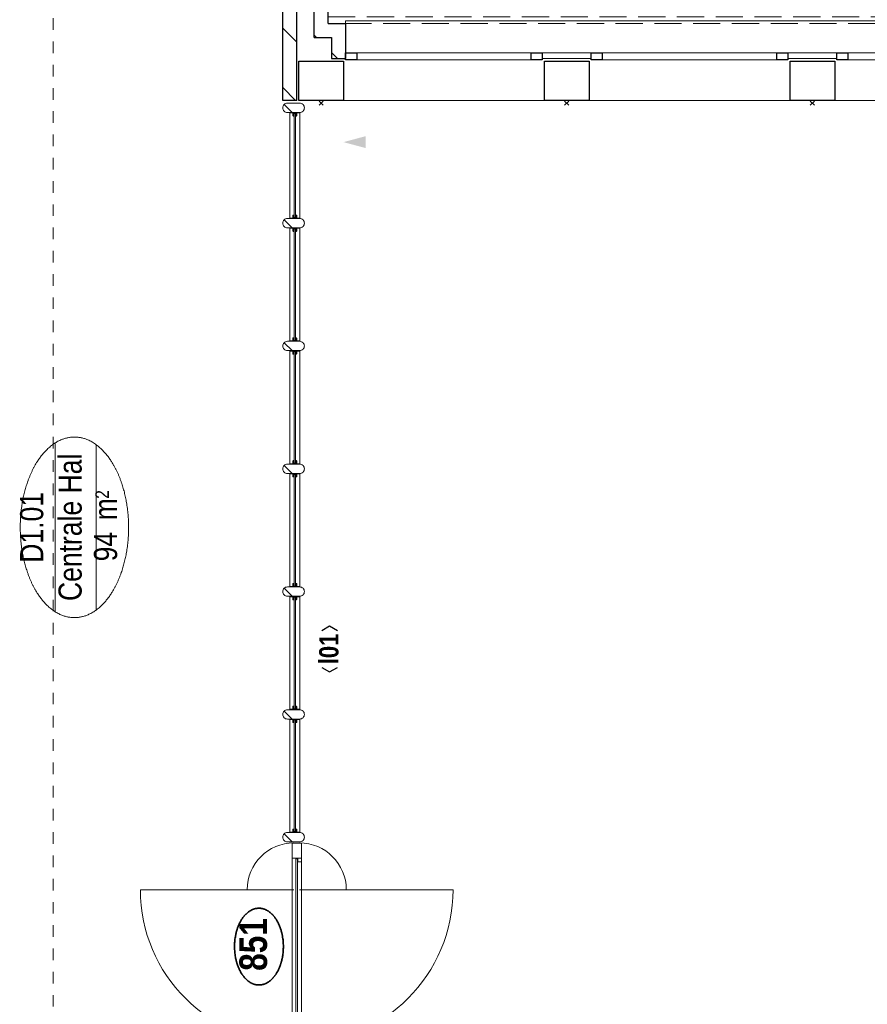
# Model space of a CAD drawing. Header units: millimetres. Extents: x 164654 to 368283, y 131426 to 252133.
# Tile 45 of 144: x 330087 to 336161, y 179595 to 186651. Entities that reach past the tile are written whole.
import ezdxf
from ezdxf.enums import TextEntityAlignment as Align

# ---------------------------------------------------------------- set-up
doc = ezdxf.new("R2010")
doc.units = ezdxf.units.MM
doc.header["$LTSCALE"] = 400
doc.header["$PDMODE"] = 3
doc.header["$PDSIZE"] = 15
doc.linetypes.add('STYLE_01', pattern=[0.416641, 0.208282, -0.208359])
doc.linetypes.add('STYLE_02', pattern=[0.694427, 0.486069, -0.208359])
for name, color, linetype, lineweight in [('BA-blusmiddelen', 7, 'Continuous', 15), ('Buitenkozijnen', 140, 'Continuous', 15), ('Detailaanduiding', 5, 'Continuous', 70), ('Kozijnmerken', 43, 'Continuous', 9), ('mat-baksteen', 5, 'Continuous', 25), ('mat-beton (ihwg)', 5, 'Continuous', 25), ('mat-glas-hor', 5, 'Continuous', 15), ('mat-kalkzandsteen', 5, 'Continuous', 25), ('mat-naaldhout', 140, 'Continuous', 15), ('None', 7, 'Continuous', 9), ('Ruimtenummers', 5, 'Continuous', 25)]:
    doc.layers.add(name, color=color, linetype=linetype, lineweight=lineweight)
doc.styles.add('Arial Narrow', font='ARIALN.TTF', dxfattribs={"height": 222.25})
doc.styles.add('Arial Narrow (bold)', font='ARIALNB.TTF', dxfattribs={"height": 172.861111})
doc.styles.get("Standard").update_dxf_attribs({"font": 'arial.ttf'})

# ---------------------------------------------------------------- blocks, each defined once
blk = doc.blocks.new('*X594')
at = {"layer": 'None', "lineweight": 5}
blk.add_line((-9956.9, -7128.5), (-9916.7, -7088.3), dxfattribs=at)
blk = doc.blocks.new('*U595')
at = {"layer": 'mat-glas-hor', "color": 140, "lineweight": 15}
blk.add_lwpolyline([(-8704.9, -7089), (-9905.1, -7089), (-9905.1, -7101), (-8704.9, -7101)], close=True, dxfattribs=at)
at = {"layer": 'mat-naaldhout', "color": 140, "linetype": 'Continuous', "lineweight": 15}
for points in [[(-9916.7, -7103.5), (-9891.7, -7103.5), (-9891.7, -7128.5), (-10025.7, -7128.5), (-10025.7, -7061.5), (-9916.7, -7061.5)], [(-8699.6, -7103.5), (-8724.6, -7103.5), (-8724.6, -7128.5), (-8590.6, -7128.5), (-8590.6, -7061.5), (-8699.6, -7061.5)]]:
    blk.add_lwpolyline(points, close=True, dxfattribs=at)
at = {"layer": 'None', "color": 43, "linetype": 'Continuous', "lineweight": 9}
for p, q in [((-8925.7, -5975), (-8925.7, -7075)), ((-8925.7, -8215), (-8925.7, -7115))]:
    blk.add_line(p, q, dxfattribs=at)
at = {"layer": 'None', "color": 8, "lineweight": 5}
blk.add_lwpolyline([(-10025.7, -7128.5), (-10025.7, -7061.5), (-8699.6, -7061.5), (-8699.6, -7128.5)], close=True, dxfattribs=at)
at = {"layer": 'None', "color": 43, "linetype": 'Continuous', "lineweight": 9}
for centre, radius, start, end in [((-8925.7, -7075), 1100, 90, 180), ((-8925.7, -7075), 335.4, 0, 90), ((-8925.7, -7115), 1100, 180, 270), ((-8925.7, -7115), 335.4, 270, 0)]:
    blk.add_arc(centre, radius, start, end, dxfattribs=at)
at = {"layer": 'mat-naaldhout', "color": 140}
blk.add_blockref('*X594', (0, 0), dxfattribs=at)
blk = doc.blocks.new('*X38')
at = {"layer": 'None', "lineweight": 5}
blk.add_line((-23.7, -23.7), (33.5, 33.5), dxfattribs=at)
blk = doc.blocks.new('houten stijl 67 x 114')
at = {"layer": 'mat-naaldhout', "color": 140, "linetype": 'Continuous', "lineweight": 15, "flags": 128}
blk.add_lwpolyline([(33.5, 0), (33.5, 0, -0.414214), (0, -33.5), (0, -33.5, -0.414214), (-33.5, 0), (-33.5, 88), (-33.5, 88, -0.414214), (0, 121.5), (0, 121.5, -0.414214), (33.5, 88)], format="xyb", close=True, dxfattribs=at)
at = {"layer": 'mat-naaldhout', "color": 140}
blk.add_blockref('*X38', (0, 0), dxfattribs=at)
blk = doc.blocks.new('binnenpui 880 h.o.h.')
at = {"layer": 'mat-glas-hor', "color": 8, "lineweight": 5}
blk.add_lwpolyline([(18, -33.5), (88, -33.5), (88, -846.5), (18, -846.5)], close=True, dxfattribs=at)
at = {"layer": 'mat-glas-hor', "color": 140, "lineweight": 15}
blk.add_lwpolyline([(48, -40), (58, -40), (58, -840), (48, -840)], close=True, dxfattribs=at)
at = {"layer": 'mat-naaldhout', "color": 140, "linetype": 'Continuous', "lineweight": 15, "flags": 128}
for points in [[(42.7, -33.5), (17.7, -33.5), (17.7, -34.5, 0.414214), (19.7, -36.5), (36.2, -36.5, -0.414214), (39.7, -40), (39.7, -56.5, 0.414214), (41.7, -58.5), (42.7, -58.5)], [(63.3, -33.5), (88.3, -33.5), (88.3, -34.5, -0.414214), (86.3, -36.5), (69.8, -36.5, 0.414214), (66.3, -40), (66.3, -56.5, -0.414214), (64.3, -58.5), (63.3, -58.5)], [(42.7, -846.5), (17.7, -846.5), (17.7, -845.5, -0.414214), (19.7, -843.5), (36.2, -843.5, 0.414214), (39.7, -840), (39.7, -823.5, -0.414214), (41.7, -821.5), (42.7, -821.5)], [(63.3, -846.5), (88.3, -846.5), (88.3, -845.5, 0.414214), (86.3, -843.5), (69.8, -843.5, -0.414214), (66.3, -840), (66.3, -823.5, 0.414214), (64.3, -821.5), (63.3, -821.5)]]:
    blk.add_lwpolyline(points, format="xyb", close=True, dxfattribs=at)
at = {"layer": 'None', "color": 7, "rotation": 270}
for p in [(0, 0), (0, -880)]:
    blk.add_blockref('houten stijl 67 x 114', p, dxfattribs=at)
blk = doc.blocks.new('*U596')
at = {"layer": 'mat-glas-hor', "color": 8, "lineweight": 5}
blk.add_lwpolyline([(-3355.9, -7046.5), (-3355.9, -7116.5), (-4115.4, -7116.5), (-4115.4, -7046.5)], close=True, dxfattribs=at)
at = {"layer": 'mat-glas-hor', "color": 140, "lineweight": 15}
blk.add_lwpolyline([(-3362.4, -7076.5), (-3362.4, -7086.5), (-4108.9, -7086.5), (-4108.9, -7076.5)], close=True, dxfattribs=at)
at = {"layer": 'mat-naaldhout', "color": 140, "linetype": 'Continuous', "lineweight": 15, "flags": 128}
for points in [[(-4115.4, -7071.2), (-4115.4, -7046.2), (-4114.4, -7046.2, -0.414214), (-4112.4, -7048.2), (-4112.4, -7064.7, 0.414214), (-4108.9, -7068.2), (-4092.4, -7068.2, -0.414214), (-4090.4, -7070.2), (-4090.4, -7071.2)], [(-3355.9, -7071.2), (-3355.9, -7046.2), (-3356.9, -7046.2, 0.414214), (-3358.9, -7048.2), (-3358.9, -7064.7, -0.414214), (-3362.4, -7068.2), (-3378.9, -7068.2, 0.414214), (-3380.9, -7070.2), (-3380.9, -7071.2)], [(-4115.4, -7091.8), (-4115.4, -7116.8), (-4114.4, -7116.8, 0.414214), (-4112.4, -7114.8), (-4112.4, -7098.3, -0.414214), (-4108.9, -7094.8), (-4092.4, -7094.8, 0.414214), (-4090.4, -7092.8), (-4090.4, -7091.8)], [(-3355.9, -7091.8), (-3355.9, -7116.8), (-3356.9, -7116.8, -0.414214), (-3358.9, -7114.8), (-3358.9, -7098.3, 0.414214), (-3362.4, -7094.8), (-3378.9, -7094.8, -0.414214), (-3380.9, -7092.8), (-3380.9, -7091.8)]]:
    blk.add_lwpolyline(points, format="xyb", close=True, dxfattribs=at)
at = {"layer": 'None', "color": 7, "rotation": 180}
for p in [(-4148.9, -7028.5), (-3322.4, -7028.5)]:
    blk.add_blockref('houten stijl 67 x 114', p, dxfattribs=at)
blk = doc.blocks.new('*U598')
at = {"layer": 'None', "color": 7}
for name in ['*U595', '*U596']:
    blk.add_blockref(name, (0, 0), dxfattribs=at)
at = {"layer": 'None', "color": 7, "rotation": 270}
for p in [(-7668.9, -7028.5), (-6788.9, -7028.5), (-5908.9, -7028.5), (-5028.9, -7028.5), (-4148.9, -7028.5)]:
    blk.add_blockref('binnenpui 880 h.o.h.', p, dxfattribs=at)
blk = doc.blocks.new('*U782')
at = {"layer": 'None', "color": 43, "linetype": 'STYLE_02', "lineweight": 9}
blk.add_lwpolyline([(-2718.9, -7320), (-2668.9, -7320), (-2668.9, -27630), (-2718.9, -27630)], close=True, dxfattribs=at)
blk = doc.blocks.new('Gevelpui best 1410 beton (2D)')
at = {"layer": 'Buitenkozijnen', "lineweight": 15}
for p, q in [((-260, 0), (-260, -1410)), ((-260, 0), (-210, 0)), ((-210, 0), (-210, -1410)), ((-260, -1410), (-210, -1410))]:
    blk.add_line(p, q, dxfattribs=at)
at = {"layer": 'Buitenkozijnen', "color": 92, "lineweight": 25}
for points in [[(-260, 0), (-210, 0), (-210, -80), (-260, -80)], [(-260, -1330), (-210, -1330), (-210, -1410), (-260, -1410)]]:
    blk.add_lwpolyline(points, close=True, dxfattribs=at)
at = {"layer": 'None', "color": 43, "linetype": 'Continuous', "lineweight": 9}
blk.add_line((-550, 15), (-550, -1425), dxfattribs=at)
blk = doc.blocks.new('*X887')
at = {"layer": 'None', "lineweight": 9}
blk.add_line((-2810, -7229), (-2801, -7220), dxfattribs=at)
blk = doc.blocks.new('*X888')
at = {"layer": 'None', "lineweight": 9}
blk.add_line((-2968.9, -7388), (-2926, -7345), dxfattribs=at)
blk = doc.blocks.new('*X889')
at = {"layer": 'None', "lineweight": 9}
blk.add_line((-2818.9, -7238), (-2810, -7229), dxfattribs=at)
blk = doc.blocks.new('*X891')
at = {"layer": 'None', "lineweight": 9}
for p, q in [((-3268.9, -7087.3), (-3176.6, -6995)), ((-2852.4, -7095), (-2752.4, -6995))]:
    blk.add_line(p, q, dxfattribs=at)
blk = doc.blocks.new('Kolom 280x320')
at = {"layer": 'mat-beton (ihwg)', "lineweight": 25}
blk.add_lwpolyline([(-300, 160), (-20, 160), (-20, -160), (-300, -160)], close=True, dxfattribs=at)
at = {"layer": 'None', "color": 92, "linetype": 'Continuous', "lineweight": 5}
blk.add_point((0, 0), dxfattribs=at)
blk = doc.blocks.new('Ruimtenummer UV 50')
at = {"layer": 'Ruimtenummers', "color": 8, "lineweight": 5}
for p, q in [((602.2, 156.5), (-602.3, 156.5)), ((594.7, -137.5), (-594.8, -137.5))]:
    blk.add_line(p, q, dxfattribs=at)
blk.add_open_spline([(-323.4, 353.8), (-173.3, 405.8), (173.3, 405.8), (323.4, 353.8), (473.5, 301.8), (560.1, 211.8), (646.8, 121.7), (646.8, 17.7), (646.8, -86.3), (560.1, -176.3), (473.5, -266.4), (323.4, -318.4), (173.3, -370.4), (-173.3, -370.4), (-323.4, -318.4), (-473.5, -266.4), (-560.2, -176.3), (-646.8, -86.3), (-646.8, 17.7), (-646.8, 121.7), (-560.2, 211.8), (-473.5, 301.8), (-323.4, 353.8)], degree=2, knots=[0, 0, 0, 0.09962, 0.19924, 0.19924, 0.283607, 0.283607, 0.349619, 0.349619, 0.415638, 0.415638, 0.5, 0.5, 0.59962, 0.69924, 0.69924, 0.783607, 0.783607, 0.849619, 0.849619, 0.915638, 0.915638, 1, 1, 1], dxfattribs=at)
at = {"layer": 'Ruimtenummers', "attachment_point": 2, "style": 'Arial Narrow'}
for s, insert, char_height in [(' 2', (220.1, -132.8), 96.8), (' m', (103.6, -122.2), 165.95)]:
    blk.add_mtext(s, dxfattribs=dict(at, insert=insert, char_height=char_height))
at = {"layer": 'Ruimtenummers', "style": 'Arial Narrow'}
for tag, p in [('Nummer', (0, 406.9)), ('Naam', (0, 131.7)), ('Oppervlak', (-137.9, -122.2))]:
    blk.add_attdef(tag, text='', height=165.9, dxfattribs=at).set_placement(p, align=Align.TOP_CENTER)
blk = doc.blocks.new('Kozijnmerk 50')
at = {"layer": 'Kozijnmerken', "color": 92, "linetype": 'Continuous', "lineweight": 25}
for points in [[(-132.2, 50.6), (-164.8, -5.8), (-132.2, -62.1)], [(132.2, 50.6), (164.8, -5.8), (132.2, -62.1)]]:
    blk.add_lwpolyline(points, dxfattribs=at)
at = {"layer": 'None', "color": 43, "style": 'Arial Narrow (bold)'}
blk.add_attdef('merk', text='', height=138.3, dxfattribs=at).set_placement((0, 0), align=Align.MIDDLE_CENTER)
blk = doc.blocks.new('Detail')
at = {"layer": 'Detailaanduiding', "color": 1, "linetype": 'Continuous', "lineweight": 35}
blk.add_open_spline([(-134.1, 153.9), (-70.3, 177.4), (77, 177.4), (140.9, 153.9), (204.7, 130.5), (241.5, 89.9), (278.4, 49.3), (278.4, 2.4), (278.4, -44.5), (241.5, -85.1), (204.7, -125.7), (140.9, -149.2), (77, -172.6), (-70.3, -172.6), (-134.1, -149.2), (-198, -125.7), (-234.8, -85.1), (-271.6, -44.5), (-271.6, 2.4), (-271.6, 49.3), (-234.8, 89.9), (-198, 130.5), (-134.1, 153.9)], degree=2, knots=[0, 0, 0, 0.097932, 0.195864, 0.195864, 0.280023, 0.280023, 0.347931, 0.347931, 0.415846, 0.415846, 0.5, 0.5, 0.597932, 0.695864, 0.695864, 0.780023, 0.780023, 0.847931, 0.847931, 0.915846, 0.915846, 1, 1, 1], dxfattribs=at)
at = {"layer": 'Detailaanduiding', "style": 'Arial Narrow (bold)'}
blk.add_attdef('Detail', text='', height=197.6, dxfattribs=at).set_placement((-170.2, 142.2), align=Align.TOP_LEFT)
at = {"layer": 'None', "color": 0, "flags": 1}
blk.add_attdef('Fragment', (-271.6, -528.2), '', height=197.6, dxfattribs=at)

msp = doc.modelspace()

# ---------------------------------------------------------------- linework, layer by layer
at = {"layer": 'BA-blusmiddelen', "color": 43, "lineweight": 9}
msp.add_solid([(332406.97992, 185773.75849), (332565.72992, 185816.29542), (332565.72992, 185731.22155)], dxfattribs=at)
at = {"layer": 'Buitenkozijnen', "color": 43, "linetype": 'Continuous', "lineweight": 9, "flags": 128}
msp.add_lwpolyline([(332421.97992, 186622.75849), (332421.97992, 186642.75849), (359736.97992, 186642.75849), (359736.97992, 186412.79912)], dxfattribs=at)
at = {"layer": 'Buitenkozijnen', "lineweight": 15}
for points in [[(333831.97992, 186372.75849), (333831.97992, 186412.79912), (334181.97992, 186412.79912), (334181.97992, 186372.75849)], [(335591.97992, 186372.75849), (335591.97992, 186412.79912), (335941.97992, 186412.79912), (335941.97992, 186372.75849)]]:
    msp.add_lwpolyline(points, close=True, dxfattribs=at)
at = {"layer": 'mat-baksteen', "lineweight": 25}
for p, q in [((332196.97992, 186522.75849), (332196.97992, 186827.41794)), ((332296.97992, 186622.75849), (332296.97992, 186785.99658)), ((332296.97992, 186622.75849), (332421.97992, 186622.75849)), ((332421.97992, 186622.75849), (332421.97992, 186372.75849)), ((332196.97992, 186522.75849), (332321.97992, 186522.75849)), ((332321.97992, 186522.75849), (332321.97992, 186372.75849)), ((332321.97992, 186372.75849), (332421.97992, 186372.75849))]:
    msp.add_line(p, q, dxfattribs=at)
at = {"layer": 'mat-kalkzandsteen', "lineweight": 25}
for p, q in [((331971.97992, 186072.75849), (331971.97992, 186913.54492)), ((332071.97992, 186072.75849), (332071.97992, 186872.12357)), ((332071.97992, 186072.75849), (331971.97992, 186072.75849))]:
    msp.add_line(p, q, dxfattribs=at)
at = {"layer": 'None', "color": 8, "linetype": 'STYLE_01', "lineweight": 5}
msp.add_line((330326.97992, 188327.75849), (330326.97992, 173202.75849), dxfattribs=at)

# ---------------------------------------------------------------- block references
at = {"layer": 'Buitenkozijnen', "color": 7, "rotation": 90}
for p in [(332421.97992, 186622.75849), (334181.97992, 186622.75849), (335941.97992, 186622.75849)]:
    msp.add_blockref('Gevelpui best 1410 beton (2D)', p, dxfattribs=at)
at = {"layer": 'Detailaanduiding', "color": 7, "rotation": 90}
msp.add_blockref('Detail', (331803.85188, 180005.18056), dxfattribs=at).add_auto_attribs({'Detail': '851'})
at = {"layer": 'Kozijnmerken', "color": 7, "rotation": 90}
msp.add_blockref('Kozijnmerk 50', (332302.21107, 182141.69912), dxfattribs=at).add_auto_attribs({'merk': 'l01'})
at = {"layer": 'mat-baksteen', "rotation": 90}
for name in ['*X887', '*X889', '*X888']:
    msp.add_blockref(name, (324976.97992, 189341.69912), dxfattribs=at)
at = {"layer": 'mat-kalkzandsteen', "rotation": 90}
msp.add_blockref('*X891', (324976.97992, 189341.69912), dxfattribs=at)
at = {"layer": 'None', "color": 7}
for name, p, rotation in [('*U782', (324976.97992, 189341.69912), 90), ('Kolom 280x320', (332246.97992, 186052.75849), 270), ('Kolom 280x320', (334006.97992, 186052.75849), 270), ('Kolom 280x320', (335766.97992, 186052.75849), 270), ('*U598', (324976.97992, 189341.69912), 90)]:
    msp.add_blockref(name, p, dxfattribs=dict(at, rotation=rotation))
at = {"layer": 'Ruimtenummers', "rotation": 90}
msp.add_blockref('Ruimtenummer UV 50', (330496.74659, 183013.20164), dxfattribs=at).add_auto_attribs({'Nummer': 'D1.01', 'Naam': 'Centrale Hal', 'Oppervlak': '94'})

doc.saveas('drawing.dxf')
